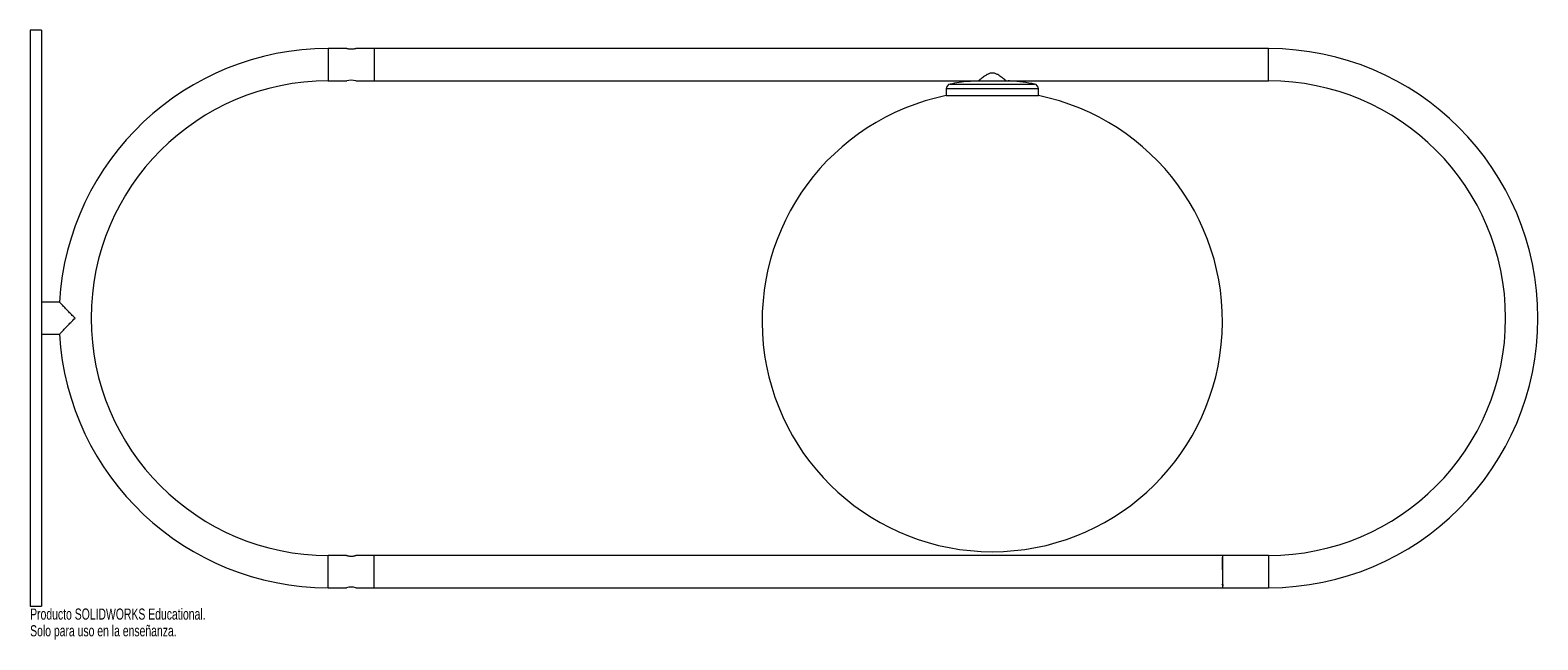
# Paper-space layout '_Superior' of a CAD drawing. Header units: millimetres. Extents: x -250 to 405, y -250 to 15.
import ezdxf

# ---------------------------------------------------------------- set-up
doc = ezdxf.new("R2010")
doc.units = ezdxf.units.MM
doc.styles.add('SLDTEXTSTYLE0', font='TXT', dxfattribs={"width": 0.7})

psp = doc.layouts.new('_Superior')

# ---------------------------------------------------------------- linework, layer by layer
at = {"color": 7, "linetype": 'Continuous', "lineweight": 15}
for p, q in [((-244.5, 15), (-249.5, 15)), ((-249.5, 15), (-249.5, -235)), ((-244.5, 15), (-244.5, -235)), ((-111.97, 7), (-120, 7)), ((288.5, 7), (-108, 7)), ((-100, 7), (-100, -7)), ((-120, -7), (-111.97, -7)), ((-108, -7), (288.5, -7)), ((148.5, -10.36), (148.5, -13.38)), ((188.5, -13.38), (188.5, -10.36)), ((148.5, -13.38), (188.5, -13.38)), ((-236.74, -103), (-244.5, -103)), ((-244.5, -117), (-236.74, -117)), ((-112, -213), (-120, -213)), ((288.5, -213), (-108.03, -213)), ((-100, -227), (-100, -213)), ((268.5, -213), (268.5, -227)), ((268.66, -213.83), (268.59, -213.72)), ((-120, -227), (-112, -227)), ((-108.03, -227), (288.5, -227)), ((268.5, -225.52), (268.28, -225.87)), ((-249.5, -235), (-244.5, -235))]:
    psp.add_line(p, q, dxfattribs=at)
at = {"color": 8, "linetype": 'Continuous', "lineweight": 15}
for p, q in [((-120, 7), (-120, -7)), ((288.5, -7), (288.5, 7)), ((148.5, -10.36), (188.5, -10.36)), ((150.13, -8.4), (186.87, -8.4)), ((148.75, -13.34), (188.3, -13.34)), ((-120, -227), (-120, -213)), ((288.5, -213), (288.5, -227))]:
    psp.add_line(p, q, dxfattribs=at)
at = {"color": 7, "linetype": 'Continuous', "lineweight": 15}
for centre, radius, start, end in [((-120, -110), 117, 90, 176.59576), ((288.5, -110), 117, 270, 90), ((-120, -110), 103, 90, 270), ((-110, -13.85), 7.13, 73.71565, 106.06353), ((150.5, -10.36), 2, 100.7779, 180), ((186.5, -10.36), 2, 0, 79.2221), ((288.5, -110), 103, 270, 90), ((168.5, -111.36), 100, 101.53696, 78.46304), ((-120, -110), 117, 183.40425, 270), ((-110, -233.85), 7.13, 73.93647, 106.28435)]:
    psp.add_arc(centre, radius, start, end, dxfattribs=at)
for points, knots in [([(-108, 7), (-108.02, 6.99), (-108.06, 6.98), (-108.39, 6.89), (-108.89, 6.79), (-109.51, 6.71), (-110.19, 6.7), (-110.83, 6.75), (-111.39, 6.85), (-111.79, 6.94), (-112, 7), (-111.98, 6.99), (-111.97, 6.99)], [0, 0, 0, 0, 0.104462, 0.20883, 0.315678, 0.424631, 0.530764, 0.633485, 0.73754, 0.845507, 0.954036, 1, 1, 1, 1]), ([(174.5, -7), (174.5, -7), (174.49, -6.99), (174.44, -6.95), (174.41, -6.92), (174.32, -6.85), (174.27, -6.8), (174.14, -6.7), (174.07, -6.64), (173.83, -6.43), (173.64, -6.27), (173.3, -6.01), (173.19, -5.91), (172.94, -5.72), (172.82, -5.62), (172.42, -5.32), (172.13, -5.11), (171.52, -4.7), (171.19, -4.49), (170.67, -4.21), (170.5, -4.12), (170.12, -3.95), (169.93, -3.87), (169.54, -3.75), (169.33, -3.7), (168.92, -3.62), (168.7, -3.61), (168.28, -3.61), (168.07, -3.62), (167.66, -3.7), (167.45, -3.75), (167.06, -3.88), (166.87, -3.95), (166.5, -4.12), (166.32, -4.21), (165.8, -4.5), (165.47, -4.7), (164.87, -5.11), (164.58, -5.33), (164.05, -5.73), (163.8, -5.92), (163.48, -6.18), (163.37, -6.27), (163.18, -6.43), (163.09, -6.5), (162.85, -6.7), (162.72, -6.81), (162.55, -6.96), (162.5, -7), (162.5, -7)], [0, 0, 0, 0, 0.03125, 0.03125, 0.0625, 0.0625, 0.09375, 0.09375, 0.125, 0.125, 0.1875, 0.1875, 0.21875, 0.21875, 0.25, 0.25, 0.3125, 0.3125, 0.375, 0.375, 0.40625, 0.40625, 0.4375, 0.4375, 0.46875, 0.46875, 0.5, 0.5, 0.53125, 0.53125, 0.5625, 0.5625, 0.59375, 0.59375, 0.625, 0.625, 0.6875, 0.6875, 0.75, 0.75, 0.8125, 0.8125, 0.84375, 0.84375, 0.875, 0.875, 0.9375, 0.9375, 1, 1, 1, 1]), ([(161.56, -7.11), (160.43, -7.14), (156.59, -7.26), (152.8, -7.93), (150.13, -8.4)], [0, 0, 0, 0, 0.294294, 1, 1, 1, 1]), ([(186.87, -8.4), (185.18, -8.11), (181.78, -7.54), (177.93, -7.11), (175.79, -7.04), (175.37, -7.03)], [0, 0, 0, 0, 0.4456493, 0.8919616, 1, 1, 1, 1]), ([(-230, -110), (-230, -110), (-230.53, -109.47), (-231.59, -108.4), (-233.11, -106.85), (-234.25, -105.67), (-235.29, -104.58), (-236.12, -103.71), (-236.73, -103.07), (-236.73, -103.06), (-236.74, -103.06)], [0, 0, 0, 0, 0.001266, 0.168647, 0.340925, 0.509419, 0.576654, 0.755077, 0.899444, 1, 1, 1, 1]), ([(-236.74, -116.94), (-236.75, -116.96), (-236.81, -117.03), (-236.47, -116.66), (-235.69, -115.84), (-234.51, -114.6), (-233.15, -113.2), (-231.71, -111.72), (-230.64, -110.64), (-230, -110), (-230, -110)], [0, 0, 0, 0, 0.0443489, 0.1751004, 0.3115049, 0.5164334, 0.6545634, 0.7966059, 0.9987354, 1, 1, 1, 1]), ([(-112, -213), (-111.98, -213.01), (-111.94, -213.02), (-111.61, -213.11), (-111.11, -213.21), (-110.49, -213.29), (-109.81, -213.3), (-109.17, -213.25), (-108.61, -213.15), (-108.21, -213.06), (-108, -213), (-108.02, -213.01), (-108.03, -213.01)], [0, 0, 0, 0, 0.104462, 0.20883, 0.315678, 0.424631, 0.530764, 0.633485, 0.73754, 0.845507, 0.954036, 1, 1, 1, 1]), ([(268.76, -226.23), (268.76, -226.23), (268.75, -226.25), (268.72, -225.84), (268.69, -225.02), (268.66, -223.82), (268.63, -222.38), (268.61, -220.77), (268.57, -219.09), (268.54, -217.49), (268.52, -216.07), (268.49, -214.92), (268.46, -214.1), (268.44, -213.9), (268.43, -213.81)], [0, 0, 0, 0, 0.036279, 0.123897, 0.21405, 0.303598, 0.389743, 0.477431, 0.567601, 0.65711, 0.743208, 0.830966, 0.921152, 1, 1, 1, 1]), ([(268.65, -214.55), (268.64, -214.41), (268.63, -213.99), (268.61, -213.73), (268.6, -213.76), (268.59, -213.77)], [0, 0, 0, 0, 0.2692783, 0.8295457, 1, 1, 1, 1])]:
    psp.add_open_spline(points, degree=3, knots=knots, dxfattribs=at)

# ---------------------------------------------------------------- texts
at = {"color": 7, "linetype": 'Continuous', "char_height": 4.8336, "attachment_point": 1, "style": 'SLDTEXTSTYLE0'}
for s, insert in [('Producto SOLIDWORKS Educational.', (-249.5, -236.02)), ('Solo para uso en la enseñanza.', (-249.5, -243.27))]:
    psp.add_mtext(s, dxfattribs=dict(at, insert=insert))

doc.saveas('drawing.dxf')
